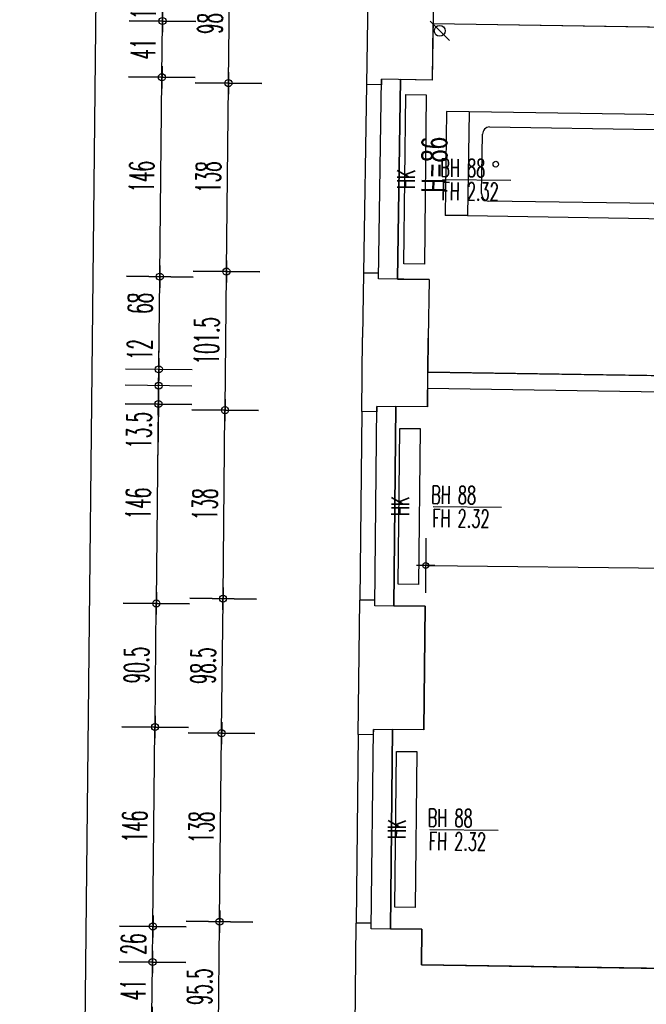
# Model space of a CAD drawing. Extents: x -14.3 to 68.8, y -3.9 to 57.4.
# Tile 36 of 46: x 33.9 to 38.5, y 33.2 to 40.4. Entities that reach past the tile are written whole.
import ezdxf
from ezdxf.enums import TextEntityAlignment as Align

# ---------------------------------------------------------------- set-up
doc = ezdxf.new("R2010")
doc.units = 0
doc.header["$LTSCALE"] = 0.25
doc.header["$MEASUREMENT"] = 0
doc.header["$PDMODE"] = 34
doc.header["$PDSIZE"] = 0.06
doc.layers.get('0').update_dxf_attribs({"color": 30, "linetype": 'CONTINUOUS'})
doc.layers.get('DEFPOINTS').update_dxf_attribs({"linetype": 'CONTINUOUS'})
for name, color, linetype in [('01BEM-A', 7, 'CONTINUOUS'), ('01BEM-FEN', 7, 'CONTINUOUS'), ('01BEM-I', 7, 'CONTINUOUS'), ('01EIN-SAN', 9, 'CONTINUOUS'), ('01FEN', 4, 'CONTINUOUS'), ('01FLA-POLY1', 1, 'CONTINUOUS'), ('01TGA-HZG', 4, 'CONTINUOUS'), ('01TGA-STG', 4, 'CONTINUOUS'), ('01TXT', 7, 'CONTINUOUS'), ('01WAN', 3, 'CONTINUOUS'), ('01WAN-S', 7, 'CONTINUOUS'), ('01WLB', 2, 'CONTINUOUS')]:
    doc.layers.add(name, color=color, linetype=linetype)
doc.styles.add('BOS', font='romans.shx', dxfattribs={"width": 0.6})
doc.styles.add('BOS-BEM', font='romans.shx', dxfattribs={"width": 0.5})
doc.dimstyles.new('BOS-130', dxfattribs={"dimscale": 0.001, "dimtxt": 130, "dimasz": 10.666667, "dimexe": 1.8, "dimexo": 0.1, "dimgap": 30, "dimtad": 1, "dimdec": 4, "dimlfac": 100, "dimrnd": 0.5, "dimzin": 12, "dimtxsty": 'BOS-BEM', "dimblk1": 'BOS-BEM', "dimblk2": 'BOS-BEM', "dimsah": 1, "dimcen": 1.5, "dimse1": 1, "dimse2": 1, "dimclrd": 256, "dimclre": 256, "dimclrt": 256, "dimazin": 3, "dimtfac": 1, "dimtdec": 4, "dimtmove": 0, "dimatfit": 3, "dimtvp": 1.2, "dimtolj": 1, "dimtzin": 0})
doc.dimstyles.new('BOS-180', dxfattribs={"dimscale": 0.001, "dimtxt": 180, "dimasz": 13, "dimexe": 1.8, "dimexo": 0.1, "dimgap": 50, "dimtad": 1, "dimdec": 4, "dimlfac": 100, "dimrnd": 0.5, "dimzin": 12, "dimtxsty": 'BOS-BEM', "dimblk1": 'BOS-BEM', "dimblk2": 'BOS-BEM', "dimsah": 1, "dimcen": 1.5, "dimse1": 1, "dimse2": 1, "dimclrd": 256, "dimclre": 256, "dimclrt": 256, "dimazin": 3, "dimtfac": 1, "dimtdec": 4, "dimtmove": 0, "dimatfit": 3, "dimtvp": 1.2, "dimtolj": 1, "dimtzin": 0})

# ---------------------------------------------------------------- blocks, each defined once
blk = doc.blocks.new('BL_BADEWANNE')
at = {"color": 0, "linetype": 'BYBLOCK'}
for p, q in [((1.7, 0), (0, 0)), ((0, 0), (0, -0.7)), ((1.7, -0.7), (1.7, 0)), ((0.15, -0.1), (1.3577, -0.1)), ((0.1, -0.55), (0.1, -0.15)), ((1.3577, -0.6), (0.15, -0.6)), ((0, -0.7), (1.7, -0.7))]:
    blk.add_line(p, q, dxfattribs=at)
blk.add_circle((0.2, -0.35), 0.02, dxfattribs=at)
for centre, radius, start, end in [((0.15, -0.15), 0.05, 89.99998, 180.00002), ((1.3577, -0.35), 0.25, 270, 90), ((0.15, -0.55), 0.05, 180.00002, 270)]:
    blk.add_arc(centre, radius, start, end, dxfattribs=at)
blk = doc.blocks.new('BL_TGA-STGL')
blk.add_line((-0.0707, -0.0707), (0.0707, 0.0707))
blk.add_circle((0, 0), 0.04)
blk = doc.blocks.new('BOS-BEM')
for p, q in [((0, -18.75), (0, 18.75)), ((-6.25, 0), (6.25, 0))]:
    blk.add_line(p, q)
blk.add_circle((0, 0), 2)
blk = doc.blocks.new('*D1351')
at = {"layer": '01BEM-A'}
blk.add_line((35.3637, 32.8882), (35.3736, 33.8172), dxfattribs=at)
at = {"layer": 'DEFPOINTS', "color": 0}
for p in [(35.3737, 33.8302), (36.3737, 33.8196), (36.3635, 32.8646)]:
    blk.add_point(p, dxfattribs=at)
at = {"layer": '01BEM-A', "xscale": 0.013, "yscale": 0.013, "zscale": 0.013}
for p, rotation in [((35.3737, 33.8302), 89.39336692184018), ((35.3636, 32.8752), 269.3933669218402)]:
    blk.add_blockref('BOS-BEM', p, dxfattribs=dict(at, rotation=rotation))
at = {"layer": '01BEM-A', "insert": (35.2287, 33.3542), "char_height": 0.18, "attachment_point": 5, "rotation": 89.39337, "style": 'BOS-BEM'}
blk.add_mtext('\\A1;95.5', dxfattribs=at)
blk = doc.blocks.new('*D1344')
at = {"layer": '01BEM-A'}
blk.add_line((35.3739, 33.8432), (35.3882, 35.1971), dxfattribs=at)
at = {"layer": 'DEFPOINTS', "color": 0}
for p in [(35.3883, 35.2101), (36.3883, 35.1995), (36.3737, 33.8196)]:
    blk.add_point(p, dxfattribs=at)
at = {"layer": '01BEM-A', "xscale": 0.013, "yscale": 0.013, "zscale": 0.013}
for p, rotation in [((35.3883, 35.2101), 89.39336692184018), ((35.3737, 33.8302), 269.3933669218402)]:
    blk.add_blockref('BOS-BEM', p, dxfattribs=dict(at, rotation=rotation))
at = {"layer": '01BEM-A', "insert": (35.241, 34.5216), "char_height": 0.18, "attachment_point": 5, "rotation": 89.39337, "style": 'BOS-BEM'}
blk.add_mtext('\\A1;138', dxfattribs=at)
blk = doc.blocks.new('*D1367')
at = {"layer": '01BEM-A'}
blk.add_line((35.3885, 35.2231), (35.3986, 36.182), dxfattribs=at)
at = {"layer": 'DEFPOINTS', "color": 0}
for p in [(35.3988, 36.195), (36.3987, 36.1845), (36.3883, 35.1995)]:
    blk.add_point(p, dxfattribs=at)
at = {"layer": '01BEM-A', "xscale": 0.013, "yscale": 0.013, "zscale": 0.013}
for p, rotation in [((35.3988, 36.195), 89.39336692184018), ((35.3883, 35.2101), 269.3933669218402)]:
    blk.add_blockref('BOS-BEM', p, dxfattribs=dict(at, rotation=rotation))
at = {"layer": '01BEM-A', "insert": (35.2535, 35.7041), "char_height": 0.18, "attachment_point": 5, "rotation": 89.39337, "style": 'BOS-BEM'}
blk.add_mtext('\\A1;98.5', dxfattribs=at)
blk = doc.blocks.new('*D1366')
at = {"layer": '01BEM-A'}
blk.add_line((35.3989, 36.208), (35.4132, 37.562), dxfattribs=at)
at = {"layer": 'DEFPOINTS', "color": 0}
for p in [(35.4134, 37.575), (36.4133, 37.5644), (36.3987, 36.1845)]:
    blk.add_point(p, dxfattribs=at)
at = {"layer": '01BEM-A', "xscale": 0.013, "yscale": 0.013, "zscale": 0.013}
for p, rotation in [((35.4134, 37.575), 89.39336692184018), ((35.3988, 36.195), 269.3933669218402)]:
    blk.add_blockref('BOS-BEM', p, dxfattribs=dict(at, rotation=rotation))
at = {"layer": '01BEM-A', "insert": (35.2661, 36.8865), "char_height": 0.18, "attachment_point": 5, "rotation": 89.39337, "style": 'BOS-BEM'}
blk.add_mtext('\\A1;138', dxfattribs=at)
blk = doc.blocks.new('*D1365')
at = {"layer": '01BEM-A'}
blk.add_line((35.4135, 37.588), (35.424, 38.5769), dxfattribs=at)
at = {"layer": 'DEFPOINTS', "color": 0}
for p in [(35.4241, 38.5899), (36.4263, 38.5793), (36.4133, 37.5644)]:
    blk.add_point(p, dxfattribs=at)
at = {"layer": '01BEM-A', "xscale": 0.013, "yscale": 0.013, "zscale": 0.013}
for p, rotation in [((35.4241, 38.5899), 89.39336692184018), ((35.4134, 37.575), 269.3933669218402)]:
    blk.add_blockref('BOS-BEM', p, dxfattribs=dict(at, rotation=rotation))
at = {"layer": '01BEM-A', "insert": (35.2787, 38.0839), "char_height": 0.18, "attachment_point": 5, "rotation": 89.39337, "style": 'BOS-BEM'}
blk.add_mtext('\\A1;101.5', dxfattribs=at)
blk = doc.blocks.new('*D1364')
at = {"layer": '01BEM-A'}
blk.add_line((35.4242, 38.6029), (35.4386, 39.9568), dxfattribs=at)
at = {"layer": 'DEFPOINTS', "color": 0}
for p in [(35.4387, 39.9698), (36.4476, 39.9591), (36.4263, 38.5793)]:
    blk.add_point(p, dxfattribs=at)
at = {"layer": '01BEM-A', "xscale": 0.013, "yscale": 0.013, "zscale": 0.013}
for p, rotation in [((35.4387, 39.9698), 89.39336692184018), ((35.4241, 38.5899), 269.3933669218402)]:
    blk.add_blockref('BOS-BEM', p, dxfattribs=dict(at, rotation=rotation))
at = {"layer": '01BEM-A', "insert": (35.2914, 39.2813), "char_height": 0.18, "attachment_point": 5, "rotation": 89.39337, "style": 'BOS-BEM'}
blk.add_mtext('\\A1;138', dxfattribs=at)
blk = doc.blocks.new('*D1333')
at = {"layer": '01BEM-A'}
blk.add_line((35.4389, 39.9828), (35.449, 40.9418), dxfattribs=at)
at = {"layer": 'DEFPOINTS', "color": 0}
for p in [(35.4491, 40.9548), (36.4628, 40.944), (36.4476, 39.9591)]:
    blk.add_point(p, dxfattribs=at)
at = {"layer": '01BEM-A', "xscale": 0.013, "yscale": 0.013, "zscale": 0.013}
for p, rotation in [((35.4491, 40.9548), 89.39336692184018), ((35.4387, 39.9698), 269.3933669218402)]:
    blk.add_blockref('BOS-BEM', p, dxfattribs=dict(at, rotation=rotation))
at = {"layer": '01BEM-A', "insert": (35.3039, 40.4638), "char_height": 0.18, "attachment_point": 5, "rotation": 89.39337, "style": 'BOS-BEM'}
blk.add_mtext('\\A1;98.5', dxfattribs=at)
blk = doc.blocks.new('*D1346')
at = {"layer": '01BEM-A'}
blk.add_line((34.8789, 33.1376), (34.8829, 33.5216), dxfattribs=at)
at = {"layer": 'DEFPOINTS', "color": 0}
for p in [(34.8831, 33.5346), (36.8504, 33.5138), (36.8461, 33.1038)]:
    blk.add_point(p, dxfattribs=at)
at = {"layer": '01BEM-A', "xscale": 0.013, "yscale": 0.013, "zscale": 0.013}
for p, rotation in [((34.8831, 33.5346), 89.39336692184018), ((34.8787, 33.1246), 269.3933669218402)]:
    blk.add_blockref('BOS-BEM', p, dxfattribs=dict(at, rotation=rotation))
at = {"layer": '01BEM-A', "insert": (34.7409, 33.3311), "char_height": 0.18, "attachment_point": 5, "rotation": 89.39337, "style": 'BOS-BEM'}
blk.add_mtext('\\A1;41', dxfattribs=at)
blk = doc.blocks.new('*D1345')
at = {"layer": '01BEM-A'}
blk.add_line((34.8832, 33.5476), (34.8857, 33.7823), dxfattribs=at)
at = {"layer": 'DEFPOINTS', "color": 0}
for p in [(34.8858, 33.7953), (36.8532, 33.7745), (36.8504, 33.5138)]:
    blk.add_point(p, dxfattribs=at)
at = {"layer": '01BEM-A', "xscale": 0.013, "yscale": 0.013, "zscale": 0.013}
for p, rotation in [((34.8858, 33.7953), 89.39336692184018), ((34.8831, 33.5346), 269.3933669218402)]:
    blk.add_blockref('BOS-BEM', p, dxfattribs=dict(at, rotation=rotation))
at = {"layer": '01BEM-A', "insert": (34.7444, 33.6664), "char_height": 0.18, "attachment_point": 5, "rotation": 89.39337, "style": 'BOS-BEM'}
blk.add_mtext('\\A1;26', dxfattribs=at)
blk = doc.blocks.new('*D1343')
at = {"layer": '01BEM-A'}
blk.add_line((34.886, 33.8083), (34.9011, 35.2423), dxfattribs=at)
at = {"layer": 'DEFPOINTS', "color": 0}
for p in [(34.9013, 35.2553), (36.8687, 35.2344), (36.8532, 33.7745)]:
    blk.add_point(p, dxfattribs=at)
at = {"layer": '01BEM-A', "xscale": 0.013, "yscale": 0.013, "zscale": 0.013}
for p, rotation in [((34.9013, 35.2553), 89.39336692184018), ((34.8858, 33.7953), 269.3933669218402)]:
    blk.add_blockref('BOS-BEM', p, dxfattribs=dict(at, rotation=rotation))
at = {"layer": '01BEM-A', "insert": (34.7536, 34.5268), "char_height": 0.18, "attachment_point": 5, "rotation": 89.39337, "style": 'BOS-BEM'}
blk.add_mtext('\\A1;146', dxfattribs=at)
blk = doc.blocks.new('*D1363')
at = {"layer": '01BEM-A'}
blk.add_line((34.9014, 35.2683), (34.9107, 36.1472), dxfattribs=at)
at = {"layer": 'DEFPOINTS', "color": 0}
for p in [(34.9109, 36.1602), (36.8782, 36.1394), (36.8687, 35.2344)]:
    blk.add_point(p, dxfattribs=at)
at = {"layer": '01BEM-A', "xscale": 0.013, "yscale": 0.013, "zscale": 0.013}
for p, rotation in [((34.9109, 36.1602), 89.39336692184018), ((34.9013, 35.2553), 269.3933669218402)]:
    blk.add_blockref('BOS-BEM', p, dxfattribs=dict(at, rotation=rotation))
at = {"layer": '01BEM-A', "insert": (34.7661, 35.7092), "char_height": 0.18, "attachment_point": 5, "rotation": 89.39337, "style": 'BOS-BEM'}
blk.add_mtext('\\A1;90.5', dxfattribs=at)
blk = doc.blocks.new('*D1362')
at = {"layer": '01BEM-A'}
blk.add_line((34.911, 36.1732), (34.9262, 37.6071), dxfattribs=at)
at = {"layer": 'DEFPOINTS', "color": 0}
for p in [(34.9263, 37.6201), (36.8937, 37.5993), (36.8782, 36.1394)]:
    blk.add_point(p, dxfattribs=at)
at = {"layer": '01BEM-A', "xscale": 0.013, "yscale": 0.013, "zscale": 0.013}
for p, rotation in [((34.9263, 37.6201), 89.39336692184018), ((34.9109, 36.1602), 269.3933669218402)]:
    blk.add_blockref('BOS-BEM', p, dxfattribs=dict(at, rotation=rotation))
at = {"layer": '01BEM-A', "insert": (34.7786, 36.8916), "char_height": 0.18, "attachment_point": 5, "rotation": 89.39337, "style": 'BOS-BEM'}
blk.add_mtext('\\A1;146', dxfattribs=at)
blk = doc.blocks.new('*D1361')
at = {"layer": '01BEM-A'}
for p, q in [((34.9276, 37.7414), (34.9265, 37.6331)), ((34.9263, 37.6201), (34.9223, 37.2457))]:
    blk.add_line(p, q, dxfattribs=at)
at = {"layer": 'DEFPOINTS', "color": 0}
for p in [(34.9277, 37.7544), (36.8951, 37.7336), (36.8937, 37.5993)]:
    blk.add_point(p, dxfattribs=at)
at = {"layer": '01BEM-A', "xscale": 0.013, "yscale": 0.013, "zscale": 0.013}
for p, rotation in [((34.9277, 37.7544), 89.39336692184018), ((34.9263, 37.6201), 269.3933669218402)]:
    blk.add_blockref('BOS-BEM', p, dxfattribs=dict(at, rotation=rotation))
at = {"layer": '01BEM-A', "insert": (34.7843, 37.4279), "char_height": 0.18, "attachment_point": 5, "rotation": 89.39337, "style": 'BOS-BEM'}
blk.add_mtext('\\A1;13.5', dxfattribs=at)
blk = doc.blocks.new('*D1360')
at = {"layer": '01BEM-A'}
for p, q in [((34.9291, 37.8874), (34.9317, 38.1332)), ((34.9277, 37.7544), (34.929, 37.8744)), ((34.9276, 37.7414), (34.9275, 37.7284))]:
    blk.add_line(p, q, dxfattribs=at)
at = {"layer": 'DEFPOINTS', "color": 0}
for p in [(34.929, 37.8744), (36.8964, 37.8536), (36.8951, 37.7336)]:
    blk.add_point(p, dxfattribs=at)
at = {"layer": '01BEM-A', "xscale": 0.013, "yscale": 0.013, "zscale": 0.013}
for p, rotation in [((34.929, 37.8744), 269.3933669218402), ((34.9277, 37.7544), 89.39336692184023)]:
    blk.add_blockref('BOS-BEM', p, dxfattribs=dict(at, rotation=rotation))
at = {"layer": '01BEM-A', "insert": (34.7905, 38.0183), "char_height": 0.18, "attachment_point": 5, "rotation": 89.39337, "style": 'BOS-BEM'}
blk.add_mtext('\\A1;12', dxfattribs=at)
blk = doc.blocks.new('*D1359')
at = {"layer": '01BEM-A'}
blk.add_line((34.9291, 37.8874), (34.9361, 38.5397), dxfattribs=at)
at = {"layer": 'DEFPOINTS', "color": 0}
for p in [(34.9362, 38.5527), (36.9057, 38.5319), (36.8964, 37.8536)]:
    blk.add_point(p, dxfattribs=at)
at = {"layer": '01BEM-A', "xscale": 0.013, "yscale": 0.013, "zscale": 0.013}
for p, rotation in [((34.9362, 38.5527), 89.39336692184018), ((34.929, 37.8744), 269.3933669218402)]:
    blk.add_blockref('BOS-BEM', p, dxfattribs=dict(at, rotation=rotation))
at = {"layer": '01BEM-A', "insert": (34.7941, 38.358), "char_height": 0.18, "attachment_point": 5, "rotation": 89.39337, "style": 'BOS-BEM'}
blk.add_mtext('\\A1;68', dxfattribs=at)
blk = doc.blocks.new('*D1358')
at = {"layer": '01BEM-A'}
blk.add_line((34.9363, 38.5657), (34.9515, 39.9996), dxfattribs=at)
at = {"layer": 'DEFPOINTS', "color": 0}
for p in [(34.9516, 40.0126), (36.9282, 39.9917), (36.9057, 38.5319)]:
    blk.add_point(p, dxfattribs=at)
at = {"layer": '01BEM-A', "xscale": 0.013, "yscale": 0.013, "zscale": 0.013}
for p, rotation in [((34.9516, 40.0126), 89.39336692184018), ((34.9362, 38.5527), 269.3933669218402)]:
    blk.add_blockref('BOS-BEM', p, dxfattribs=dict(at, rotation=rotation))
at = {"layer": '01BEM-A', "insert": (34.8039, 39.2842), "char_height": 0.18, "attachment_point": 5, "rotation": 89.39337, "style": 'BOS-BEM'}
blk.add_mtext('\\A1;146', dxfattribs=at)
blk = doc.blocks.new('*D1357')
at = {"layer": '01BEM-A'}
blk.add_line((34.9518, 40.0256), (34.9559, 40.4112), dxfattribs=at)
at = {"layer": 'DEFPOINTS', "color": 0}
for p in [(34.956, 40.4242), (36.9346, 40.4033), (36.9282, 39.9917)]:
    blk.add_point(p, dxfattribs=at)
at = {"layer": '01BEM-A', "xscale": 0.013, "yscale": 0.013, "zscale": 0.013}
for p, rotation in [((34.956, 40.4242), 89.39336692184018), ((34.9516, 40.0126), 269.3933669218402)]:
    blk.add_blockref('BOS-BEM', p, dxfattribs=dict(at, rotation=rotation))
at = {"layer": '01BEM-A', "insert": (34.8138, 40.2199), "char_height": 0.18, "attachment_point": 5, "rotation": 89.39337, "style": 'BOS-BEM'}
blk.add_mtext('\\A1;41', dxfattribs=at)
blk = doc.blocks.new('*D1356')
at = {"layer": '01BEM-A'}
blk.add_line((34.9561, 40.4372), (34.9578, 40.5907), dxfattribs=at)
at = {"layer": 'DEFPOINTS', "color": 0}
for p in [(34.9579, 40.6037), (36.9373, 40.5827), (36.9346, 40.4033)]:
    blk.add_point(p, dxfattribs=at)
at = {"layer": '01BEM-A', "xscale": 0.013, "yscale": 0.013, "zscale": 0.013}
for p, rotation in [((34.9579, 40.6037), 89.39336692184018), ((34.956, 40.4242), 269.3933669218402)]:
    blk.add_blockref('BOS-BEM', p, dxfattribs=dict(at, rotation=rotation))
at = {"layer": '01BEM-A', "insert": (34.817, 40.5154), "char_height": 0.18, "attachment_point": 5, "rotation": 89.39337, "style": 'BOS-BEM'}
blk.add_mtext('\\A1;18', dxfattribs=at)
blk = doc.blocks.new('*D1113')
at = {"layer": '01BEM-A'}
blk.add_line((34.1553, 10.8439), (34.4924, 42.6821), dxfattribs=at)
at = {"layer": 'DEFPOINTS', "color": 0}
for p in [(34.4925, 42.6951), (36.4896, 42.674), (36.13, 10.81)]:
    blk.add_point(p, dxfattribs=at)
at = {"layer": '01BEM-A', "xscale": 0.013, "yscale": 0.013, "zscale": 0.013}
for p, rotation in [((34.4925, 42.6951), 89.39336692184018), ((34.1551, 10.8309), 269.3933669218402)]:
    blk.add_blockref('BOS-BEM', p, dxfattribs=dict(at, rotation=rotation))
at = {"layer": '01BEM-A', "insert": (34.1941, 27.7337), "char_height": 0.18, "attachment_point": 5, "rotation": 89.39337, "style": 'BOS-BEM'}
blk.add_mtext('\\A1;3186.5', dxfattribs=at)
blk = doc.blocks.new('*D1338')
at = {"layer": '01BEM-I'}
blk.add_line((36.8921, 36.4375), (41.8505, 36.385), dxfattribs=at)
at = {"layer": 'DEFPOINTS', "color": 0}
for p in [(41.8611, 36.3848), (36.8782, 36.1394), (41.858, 36.0867)]:
    blk.add_point(p, dxfattribs=at)
at = {"layer": '01BEM-I', "xscale": 0.01066666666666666, "yscale": 0.01066666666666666, "zscale": 0.01066666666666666}
for p, rotation in [((36.8814, 36.4376), 179.3933669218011), ((41.8611, 36.3848), 359.3933669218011)]:
    blk.add_blockref('BOS-BEM', p, dxfattribs=dict(at, rotation=rotation))
at = {"layer": '01BEM-I', "insert": (39.3723, 36.5062), "char_height": 0.13, "attachment_point": 5, "rotation": 359.39337, "style": 'BOS-BEM'}
blk.add_mtext('\\A1;498', dxfattribs=at)

msp = doc.modelspace()

# ---------------------------------------------------------------- linework, layer by layer
at = {"layer": '01BEM-FEN', "linetype": 'BYBLOCK'}
for p, q in [((37.003463, 39.2634806), (37.503435, 39.2581871)), ((36.9359744, 36.8693359), (37.4359464, 36.8640424)), ((36.9109349, 34.5044685), (37.4109069, 34.499175))]:
    msp.add_line(p, q, dxfattribs=at)
at = {"layer": '01EIN-SAN'}
for p, q in [((37.0347398, 39.7609335), (37.023016, 39.0015235)), ((37.1997325, 39.7591866), (37.0347398, 39.7609335)), ((37.1880087, 38.9997765), (37.023016, 39.0015235))]:
    msp.add_line(p, q, dxfattribs=at)
at = {"layer": '01FEN'}
for p, q in [((36.5357086, 38.5376064), (36.5582455, 39.9974324)), ((36.5082663, 36.1432942), (36.5237241, 37.6032124)), ((36.4832267, 33.7784268), (36.4986845, 35.238345))]:
    msp.add_line(p, q, dxfattribs=at)
at = {"layer": '01FLA-POLY1'}
for points in [[(41.8927093, 39.3679512), (41.9028737, 40.3279318), (40.8940999, 40.3432295), (40.8788181, 39.3533474), (40.7188365, 39.3557735), (40.7341183, 40.3456556), (36.934555, 40.4032748), (36.9282014, 39.991721), (36.6982288, 39.9952713), (36.675692, 38.5354453), (36.9056646, 38.531895), (36.8990222, 38.1016373), (36.8963955, 37.8535603), (39.6748732, 37.8114255), (39.664994, 37.1715017), (40.6692245, 37.1562729), (40.6804474, 38.2162246), (41.1503983, 38.2090979), (41.1462691, 37.8191157), (41.8761928, 37.8080466), (41.881063, 38.2680129)], [(41.8519412, 35.5176019), (41.8630582, 36.5675431), (41.8746046, 37.6580535), (40.8547112, 37.6735198), (40.8479351, 37.033549), (39.5980657, 37.0525029), (39.5994421, 37.182497), (38.6095456, 37.1975084), (38.6149453, 37.7074852), (36.895125, 37.7335657), (36.8937034, 37.599295), (36.6637162, 37.6017301), (36.6482584, 36.141812), (36.8782455, 36.1393768), (36.8686638, 35.2344276), (36.6386767, 35.2368627), (36.6232189, 33.7769445), (36.853206, 33.7745094), (36.8504451, 33.5137581), (41.8299247, 33.4382458)]]:
    msp.add_lwpolyline(points, close=True, dxfattribs=at)
at = {"layer": '01TGA-HZG'}
for p, q in [((36.7218707, 38.6456328), (36.7349992, 39.8855633)), ((36.7349992, 39.8855633), (36.8849908, 39.8839752)), ((36.8849908, 39.8839752), (36.8718623, 38.6440447)), ((36.8718623, 38.6440447), (36.7218707, 38.6456328)), ((36.6799508, 36.3014854), (36.6920206, 37.4414215)), ((36.6920206, 37.4414215), (36.8420121, 37.4398334)), ((36.8420121, 37.4398334), (36.8299423, 36.2998973)), ((36.8299423, 36.2998973), (36.6799508, 36.3014854)), ((36.6549112, 33.9366179), (36.666981, 35.076554)), ((36.666981, 35.076554), (36.8169726, 35.0749659)), ((36.8169726, 35.0749659), (36.8049028, 33.9350298)), ((36.8049028, 33.9350298), (36.6549112, 33.9366179))]:
    msp.add_line(p, q, dxfattribs=at)
at = {"layer": '01WAN'}
for p, q in [((36.4628458, 40.9440178), (36.4476412, 39.9591352)), ((36.9421712, 40.8966132), (36.9282014, 39.991721)), ((36.5576281, 39.9574372), (36.4476412, 39.9591352)), ((36.5582455, 39.9974324), (36.5576281, 39.9574372)), ((36.9282014, 39.991721), (36.5582455, 39.9974324)), ((36.4263392, 38.5792996), (36.4190614, 38.1078831)), ((36.5363261, 38.5776016), (36.4263392, 38.5792996)), ((36.5357086, 38.5376064), (36.5363261, 38.5776016)), ((36.9056646, 38.531895), (36.5357086, 38.5376064)), ((36.9056646, 38.531895), (36.8990222, 38.1016373)), ((36.4133068, 37.5643793), (36.4190614, 38.1078831)), ((36.8937034, 37.599295), (36.8990222, 38.1016373)), ((36.5233006, 37.5632146), (36.4133068, 37.5643793)), ((36.5237241, 37.6032124), (36.5233006, 37.5632146)), ((36.8937034, 37.599295), (36.5237241, 37.6032124)), ((36.3882672, 35.1995118), (36.3986959, 36.1844566)), ((36.5086898, 36.183292), (36.3986959, 36.1844566)), ((36.5082663, 36.1432942), (36.5086898, 36.183292)), ((36.8782455, 36.1393768), (36.5082663, 36.1432942)), ((36.8686638, 35.2344276), (36.8782455, 36.1393768)), ((36.498261, 35.1983472), (36.3882672, 35.1995118)), ((36.4986845, 35.238345), (36.498261, 35.1983472)), ((36.8686638, 35.2344276), (36.4986845, 35.238345)), ((36.3635453, 32.8646427), (36.3736564, 33.8195892)), ((36.4836502, 33.8184246), (36.3736564, 33.8195892)), ((36.4832267, 33.7784268), (36.4836502, 33.8184246)), ((36.853206, 33.7745094), (36.4832267, 33.7784268)), ((36.8504451, 33.5137581), (36.853206, 33.7745094)), ((42.1317692, 33.4336684), (36.8504451, 33.5137581))]:
    msp.add_line(p, q, dxfattribs=at)
at = {"layer": '01WAN-S'}
for p, q in [((36.4476412, 39.9591352), (36.4263392, 38.5792996)), ((36.675692, 38.5354453), (36.6982288, 39.9952713)), ((36.4133068, 37.5643793), (36.3986959, 36.1844566)), ((36.6482584, 36.141812), (36.6637162, 37.6017301)), ((36.3882672, 35.1995118), (36.3736564, 33.8195892)), ((36.6232189, 33.7769445), (36.6386767, 35.2368627))]:
    msp.add_line(p, q, dxfattribs=at)
at = {"layer": '01WLB'}
for p, q in [((40.7341183, 40.3456556), (36.9350611, 40.4032671)), ((39.6748732, 37.8114255), (36.8963955, 37.8535603)), ((38.6149453, 37.7074852), (36.895125, 37.7335657))]:
    msp.add_line(p, q, dxfattribs=at)

# ---------------------------------------------------------------- block references
at = {"layer": '01EIN-SAN', "yscale": 1.085, "rotation": 359.1155349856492}
msp.add_blockref('BL_BADEWANNE', (37.1997325, 39.7591866), dxfattribs=at)
at = {"layer": '01TGA-STG', "rotation": 269.3933669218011}
msp.add_blockref('BL_TGA-STGL', (36.984527, 40.3525593), dxfattribs=at)

# ---------------------------------------------------------------- texts
at = {"layer": '01BEM-FEN', "linetype": 'BYBLOCK', "style": 'BOS', "width": 0.6}
for s, p in [('BH', (36.9881695, 39.28498)), ('88', (37.183589, 39.282911)), ('FH', (36.9968411, 39.1136499)), ('2.32', (37.1817763, 39.1116919)), ('BH', (36.920681, 36.8908354)), ('88', (37.1161005, 36.8887664)), ('FH', (36.9293526, 36.7195052)), ('2.32', (37.1142877, 36.7175472)), ('BH', (36.8956415, 34.5259679)), ('88', (37.0910609, 34.5238989)), ('FH', (36.904313, 34.3546378)), ('2.32', (37.0892482, 34.3526798))]:
    msp.add_text(s, height=0.13, rotation=359.3934, dxfattribs=at).set_placement(p)
at = {"layer": '01TGA-HZG', "style": 'BOS', "width": 0.6}
for p in [(36.8027157, 39.2655981), (36.7602664, 36.8714534), (36.7352268, 34.506586)]:
    msp.add_text('HK', height=0.13, rotation=89.39336692, dxfattribs=at).set_placement(p, align=Align.CENTER)
at = {"layer": '01TXT', "style": 'BOS', "width": 0.6}
msp.add_text('H=86', height=0.18, rotation=89.13119372, dxfattribs=at).set_placement((37.0339134, 39.3709204), align=Align.CENTER)

# ---------------------------------------------------------------- dimensions: what is measured, and where the dimension line sits
at = {"layer": '01BEM-A'}
for base, p1, p2, picture, middle in [((34.4925213, 42.6951443), (36.1300276, 10.81), (36.4895534, 42.6739995), '*D1113', (34.3340916, 27.7322046)), ((34.9579037, 40.6036634), (36.934555, 40.4032748), (36.9373251, 40.5827051), '*D1356', (34.9569538, 40.5139437)), ((34.9361884, 38.5527481), (36.8963955, 37.8535603), (36.9056646, 38.531895), '*D1359', (34.9341111, 38.3565581)), ((34.9290058, 37.8743913), (36.895125, 37.7335657), (36.8963955, 37.8535603), '*D1360', (34.9305138, 38.0168119)), ((34.9277353, 37.7543967), (36.8937034, 37.599295), (36.895125, 37.7335657), '*D1361', (34.9242627, 37.4264226))]:
    dim = msp.add_linear_dim(base=base, p1=p1, p2=p2, angle=89.39336692, dimstyle='BOS-180', dxfattribs=at)
    dim.commit()
    dim.dimension.update_dxf_attribs({"geometry": picture, "text_midpoint": middle, "dimtype": 160})
for base, p1, p2, picture, middle in [((35.4491484, 40.954751), (36.4476412, 39.9591352), (36.4628458, 40.9440178), '*D1333', (35.303942, 40.4637666)), ((34.9560038, 40.424224), (36.9282014, 39.991721), (36.934555, 40.4032748), '*D1357', (34.8138328, 40.2199188)), ((34.951646, 40.0126491), (36.9056646, 38.531895), (36.9282014, 39.991721), '*D1358', (34.803925, 39.2841808)), ((35.4387198, 39.9698178), (36.4263392, 38.5792996), (36.4476412, 39.9591352), '*D1364', (35.2914223, 39.2813468)), ((35.4241092, 38.5899113), (36.4133068, 37.5643793), (36.4263392, 38.5792996), '*D1365', (35.2787438, 38.0839213)), ((34.9263136, 37.620126), (36.8782455, 36.1393768), (36.8937034, 37.599295), '*D1362', (34.7785926, 36.8916492)), ((35.4133628, 37.5749668), (36.3986959, 36.1844566), (36.4133068, 37.5643793), '*D1366', (35.2660652, 36.8864878)), ((35.398752, 36.1950442), (36.3882672, 35.1995118), (36.3986959, 36.1844566), '*D1367', (35.2535455, 35.704054)), ((34.9108558, 36.1602078), (36.8686638, 35.2344276), (36.8782455, 36.1393768), '*D1363', (34.7660728, 35.7092155)), ((34.9012741, 35.2552586), (36.853206, 33.7745094), (36.8686638, 35.2344276), '*D1343', (34.753553, 34.5267817)), ((35.3883233, 35.2100994), (36.3736564, 33.8195892), (36.3882672, 35.1995118), '*D1344', (35.2410257, 34.5216203)), ((35.3737124, 33.8301767), (36.3635453, 32.8646427), (36.3736564, 33.8195892), '*D1351', (35.2286647, 33.3541857)), ((34.8858163, 33.7953404), (36.8504451, 33.5137581), (36.853206, 33.7745094), '*D1345', (34.7444437, 33.666447)), ((34.8830554, 33.5345891), (36.8461042, 33.1037768), (36.8504451, 33.5137581), '*D1346', (34.7408928, 33.3310807))]:
    dim = msp.add_linear_dim(base=base, p1=p1, p2=p2, angle=89.39336692, dimstyle='BOS-180', dxfattribs=at)
    dim.commit()
    dim.dimension.update_dxf_attribs({"geometry": picture, "text_midpoint": middle})
at = {"layer": '01BEM-I'}
dim = msp.add_linear_dim(base=(41.8611237, 36.3848399), p1=(36.8782455, 36.1393768), p2=(41.8579664, 36.0866509), angle=359.39336692, dimstyle='BOS-130', dxfattribs=at)
dim.commit()
dim.dimension.update_dxf_attribs({"geometry": '*D1338', "text_midpoint": (39.3722691, 36.5061976)})

doc.saveas('drawing.dxf')
